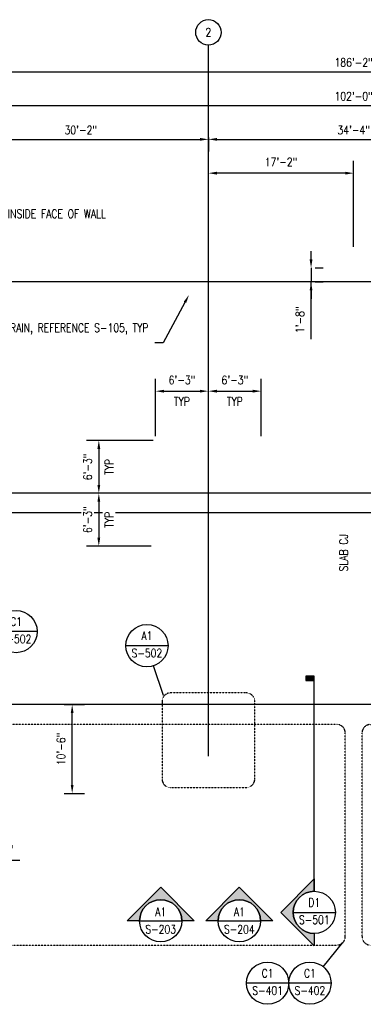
# Model space of a CAD drawing. Header units: inches. Extents: x -19111 to 19111, y -1165 to 819.
# Tile 75 of 78: x -474 to 14, y -1165 to 233. Entities that reach past the tile are written whole.
import ezdxf
from ezdxf import colors
from ezdxf.entities.mleader import LeaderData, LeaderLine
from ezdxf.enums import TextEntityAlignment as Align
from ezdxf.math import Vec2, Vec3

# ---------------------------------------------------------------- set-up
doc = ezdxf.new("R2010")
doc.units = ezdxf.units.IN
doc.header["$MEASUREMENT"] = 0
doc.linetypes.add('CENTER2', pattern=[1.125, 0.75, -0.125, 0.125, -0.125])
doc.linetypes.add('Dash', pattern=[0.25, 0.125, -0.125])
for name, color, linetype in [('A-ANNO-SYMB', 2, 'Continuous'), ('S-ANNO-DIMS', 1, 'Continuous'), ('S-ANNO-NOTE', 2, 'Continuous'), ('S-ANNO-SYMB', 2, 'Continuous'), ('S-ANNO-TEXT', 2, 'Continuous'), ('S-GRID', 1, 'CENTER2'), ('S-GRID-IDEN', 1, 'Continuous')]:
    doc.layers.add(name, color=color, linetype=linetype)
doc.layers.add('G-ANNO-REFR', color=2, linetype='Continuous', lineweight=35)
doc.layers.add('G-ANNO-SYMB', color=2, linetype='Continuous', lineweight=25)
doc.styles.add('AEC_COMN_TITLE', font='romans.shx', dxfattribs={"width": 0.8, "height": 0.1875})
doc.styles.add('Annotative', font='romans.shx', dxfattribs={"width": 0.8, "height": 0.125})
doc.styles.add('Arial', font='romans.shx', dxfattribs={"width": 0.8})
doc.styles.add('ROMANS', font='romans.shx', dxfattribs={"width": 0.8})
doc.dimstyles.new('Annotative', dxfattribs={"dimscale": 0, "dimtxt": 0.125, "dimasz": 0.125, "dimexe": 0.18, "dimexo": 0.0625, "dimgap": 0.09, "dimtad": 1, "dimdec": 3, "dimzin": 3, "dimdsep": 46, "dimlunit": 4, "dimtxsty": 'Annotative', "dimcen": 0.09, "dimclrt": 2, "dimazin": 2, "dimtfac": 1, "dimtdec": 3, "dimtmove": 1, "dimatfit": 3, "dimfxl": 1, "dimtfill": 1, "dimfrac": 2, "dimtolj": 1, "dimtzin": 0, "dimarcsym": 0})

# ---------------------------------------------------------------- blocks, each defined once
blk = doc.blocks.new('Grid - Circle 3_8_-570341-00_SP_Foundation Plan-TO FDN_DOC')
at = {"layer": 'S-GRID-IDEN'}
blk.add_circle((0, 0), 0.188, dxfattribs=at)
blk = doc.blocks.new('*D6')
at = {"layer": 'Defpoints', "color": 0, "transparency": 16777216}
for p in [(-568, 155.7), (-206, 71.8), (-206, 63.3)]:
    blk.add_point(p, dxfattribs=at)
at = {"layer": 'S-ANNO-DIMS', "color": 0, "lineweight": -2, "transparency": 16777216}
blk.add_line((-556, 63.3), (-218, 63.3), dxfattribs=at)
at = {"layer": 'S-ANNO-DIMS', "color": 0, "transparency": 16777216}
for points in [[(-556, 65.3), (-556, 61.3), (-568, 63.3)], [(-218, 65.3), (-218, 61.3), (-206, 63.3)]]:
    blk.add_solid(points, dxfattribs=at)
at = {"layer": 'S-ANNO-DIMS', "color": 2, "lineweight": -3, "transparency": 16777216, "insert": (-387, 76.5), "char_height": 12, "width": 60.165, "attachment_point": 5, "style": 'Annotative', "bg_fill": 3, "box_fill_scale": 1.25, "bg_fill_color": 256, "bg_fill_true_color": 13158600, "bg_fill_transparency": 0}
blk.add_mtext('\\A1;30\'-2"', dxfattribs=at)
blk = doc.blocks.new('*D5')
at = {"layer": 'Defpoints', "color": 0, "transparency": 16777216}
for p in [(-206, 71.8), (206, 71.8), (206, 63.3)]:
    blk.add_point(p, dxfattribs=at)
at = {"layer": 'S-ANNO-DIMS', "color": 0, "lineweight": -2, "transparency": 16777216}
for p, q in [((-206, 65.8), (-206, 46.1)), ((-194, 63.3), (194, 63.3)), ((206, 65.8), (206, 46.1))]:
    blk.add_line(p, q, dxfattribs=at)
at = {"layer": 'S-ANNO-DIMS', "color": 0, "transparency": 16777216}
for points in [[(-194, 65.3), (-194, 61.3), (-206, 63.3)], [(194, 65.3), (194, 61.3), (206, 63.3)]]:
    blk.add_solid(points, dxfattribs=at)
at = {"layer": 'S-ANNO-DIMS', "color": 2, "lineweight": -3, "transparency": 16777216, "insert": (0, 76.5), "char_height": 12, "width": 60.165, "attachment_point": 5, "style": 'Annotative', "bg_fill": 3, "box_fill_scale": 1.25, "bg_fill_color": 256, "bg_fill_true_color": 13158600, "bg_fill_transparency": 0}
blk.add_mtext('\\A1;34\'-4"', dxfattribs=at)
blk = doc.blocks.new('*D3')
at = {"layer": 'Defpoints', "color": 0, "transparency": 16777216}
for p in [(612, 111.3), (-612, -95.2), (612, -95.2)]:
    blk.add_point(p, dxfattribs=at)
at = {"layer": 'S-ANNO-DIMS', "color": 0, "lineweight": -2, "transparency": 16777216}
for p, q in [((-612, -89.2), (-612, 128.6)), ((612, -89.2), (612, 128.6)), ((-600, 111.3), (600, 111.3))]:
    blk.add_line(p, q, dxfattribs=at)
at = {"layer": 'S-ANNO-DIMS', "color": 0, "transparency": 16777216}
for points in [[(-600, 113.3), (-600, 109.3), (-612, 111.3)], [(600, 113.3), (600, 109.3), (612, 111.3)]]:
    blk.add_solid(points, dxfattribs=at)
at = {"layer": 'S-ANNO-DIMS', "color": 2, "lineweight": -3, "transparency": 16777216, "insert": (0, 124.5), "char_height": 12, "width": 71.018, "attachment_point": 5, "style": 'Annotative', "bg_fill": 3, "box_fill_scale": 1.25, "bg_fill_color": 256, "bg_fill_true_color": 13158600, "bg_fill_transparency": 0}
blk.add_mtext('\\A1;102\'-0"', dxfattribs=at)
blk = doc.blocks.new('*D22')
at = {"layer": 'Defpoints', "color": 0, "transparency": 16777216}
for p in [(1117, 159.3), (-1117, -794.2), (1117, -794.2)]:
    blk.add_point(p, dxfattribs=at)
at = {"layer": 'S-ANNO-DIMS', "color": 0, "lineweight": -2, "transparency": 16777216}
for p, q in [((-1117, -788.2), (-1117, 176.6)), ((1117, -788.2), (1117, 176.6)), ((-1105, 159.3), (1105, 159.3))]:
    blk.add_line(p, q, dxfattribs=at)
at = {"layer": 'S-ANNO-DIMS', "color": 0, "transparency": 16777216}
for points in [[(-1105, 161.3), (-1105, 157.3), (-1117, 159.3)], [(1105, 161.3), (1105, 157.3), (1117, 159.3)]]:
    blk.add_solid(points, dxfattribs=at)
at = {"layer": 'S-ANNO-DIMS', "color": 2, "lineweight": -3, "transparency": 16777216, "insert": (0, 172.5), "char_height": 12, "width": 71.018, "attachment_point": 5, "style": 'Annotative', "bg_fill": 3, "box_fill_scale": 1.25, "bg_fill_color": 256, "bg_fill_true_color": 13158600, "bg_fill_transparency": 0}
blk.add_mtext('\\A1;186\'-2"', dxfattribs=at)
blk = doc.blocks.new('*D29')
at = {"layer": 'Defpoints', "color": 0, "transparency": 16777216}
for p in [(-60.4, -119.2), (-60.4, -139.2), (-60.4, -139.2)]:
    blk.add_point(p, dxfattribs=at)
at = {"layer": 'S-ANNO-DIMS', "color": 0, "lineweight": -2, "transparency": 16777216}
for p, q in [((-60.4, -107.2), (-60.4, -95.2)), ((-60.4, -119.2), (-60.4, -139.2)), ((-60.4, -119.2), (-60.4, -139.2)), ((-54.4, -119.2), (-43.1, -119.2)), ((-60.4, -220.3), (-60.4, -139.2)), ((-54.4, -139.2), (-43.1, -139.2)), ((-60.4, -151.2), (-60.4, -163.2))]:
    blk.add_line(p, q, dxfattribs=at)
at = {"layer": 'S-ANNO-DIMS', "color": 0, "transparency": 16777216}
for points in [[(-62.4, -107.2), (-58.4, -107.2), (-60.4, -119.2)], [(-62.4, -151.2), (-58.4, -151.2), (-60.4, -139.2)]]:
    blk.add_solid(points, dxfattribs=at)
at = {"layer": 'S-ANNO-DIMS', "color": 2, "transparency": 16777216, "insert": (-76.2, -192.9), "char_height": 12, "attachment_point": 5, "rotation": 90, "style": 'Annotative', "bg_fill": 3, "box_fill_scale": 1.25, "bg_fill_color": 256, "bg_fill_true_color": 13158600, "bg_fill_transparency": 0}
blk.add_mtext('\\A1;1\'-8"', dxfattribs=at)
blk = doc.blocks.new('*U44')
at = {"linetype": 'Continuous', "lineweight": -3}
blk.add_line((4.05, 0), (-10.566, 0), dxfattribs=at)
at = {"linetype": 'Continuous', "lineweight": -3, "style": 'Arial'}
blk.add_attdef('X#', text='', height=0.0938, dxfattribs=at).set_placement((4.363, 0.047), align=Align.BOTTOM_CENTER)
blk.add_attdef('X-###', text='', height=0.0938, dxfattribs=at).set_placement((4.363, -0.047), align=Align.TOP_CENTER)
blk = doc.blocks.new('*D35')
at = {"layer": 'Defpoints', "color": 0, "transparency": 16777216}
for p in [(-206, -294.2), (-281, -364), (-206, -421.2)]:
    blk.add_point(p, dxfattribs=at)
at = {"layer": 'S-ANNO-DIMS', "color": 0, "lineweight": -2, "transparency": 16777216}
for p, q in [((-281, -358), (-281, -276.9)), ((-269, -294.2), (-218, -294.2))]:
    blk.add_line(p, q, dxfattribs=at)
at = {"layer": 'S-ANNO-DIMS', "color": 2, "transparency": 16777216, "char_height": 12, "attachment_point": 5, "style": 'Annotative', "bg_fill": 3, "box_fill_scale": 1.25, "bg_fill_color": 256, "bg_fill_true_color": 13158600, "bg_fill_transparency": 0}
for s, insert in [('\\A1;6\'-3"', (-243.5, -278.4)), ('\\A1;TYP', (-243.5, -308.8))]:
    blk.add_mtext(s, dxfattribs=dict(at, insert=insert))
at = {"layer": 'S-ANNO-DIMS', "color": 0, "transparency": 16777216}
for points in [[(-269, -292.2), (-269, -296.2), (-281, -294.2)], [(-218, -292.2), (-218, -296.2), (-206, -294.2)]]:
    blk.add_solid(points, dxfattribs=at)
blk = doc.blocks.new('*D36')
at = {"layer": 'Defpoints', "color": 0, "transparency": 16777216}
for p in [(-131, -294.2), (-131, -364), (-206, -421.2)]:
    blk.add_point(p, dxfattribs=at)
at = {"layer": 'S-ANNO-DIMS', "color": 0, "lineweight": -2, "transparency": 16777216}
for p, q in [((-131, -358), (-131, -276.9)), ((-194, -294.2), (-143, -294.2))]:
    blk.add_line(p, q, dxfattribs=at)
at = {"layer": 'S-ANNO-DIMS', "color": 2, "transparency": 16777216, "char_height": 12, "attachment_point": 5, "style": 'Annotative', "bg_fill": 3, "box_fill_scale": 1.25, "bg_fill_color": 256, "bg_fill_true_color": 13158600, "bg_fill_transparency": 0}
for s, insert in [('\\A1;6\'-3"', (-168.5, -278.4)), ('\\A1;TYP', (-168.5, -308.8))]:
    blk.add_mtext(s, dxfattribs=dict(at, insert=insert))
at = {"layer": 'S-ANNO-DIMS', "color": 0, "transparency": 16777216}
for points in [[(-194, -292.2), (-194, -296.2), (-206, -294.2)], [(-143, -292.2), (-143, -296.2), (-131, -294.2)]]:
    blk.add_solid(points, dxfattribs=at)
blk = doc.blocks.new('*D37')
at = {"layer": 'Defpoints', "color": 0, "transparency": 16777216}
for p in [(-278.1, -364.1), (-361.4, -439.2), (-224, -439.2)]:
    blk.add_point(p, dxfattribs=at)
at = {"layer": 'S-ANNO-DIMS', "color": 0, "lineweight": -2, "transparency": 16777216}
for p, q in [((-284.1, -364.1), (-378.7, -364.1)), ((-361.4, -376.1), (-361.4, -427.2))]:
    blk.add_line(p, q, dxfattribs=at)
at = {"layer": 'S-ANNO-DIMS', "color": 0, "transparency": 16777216}
for points in [[(-363.4, -376.1), (-359.4, -376.1), (-361.4, -364.1)], [(-363.4, -427.2), (-359.4, -427.2), (-361.4, -439.2)]]:
    blk.add_solid(points, dxfattribs=at)
at = {"layer": 'S-ANNO-DIMS', "color": 2, "transparency": 16777216, "char_height": 12, "attachment_point": 5, "rotation": 90, "style": 'Annotative', "bg_fill": 3, "box_fill_scale": 1.25, "bg_fill_color": 256, "bg_fill_true_color": 13158600, "bg_fill_transparency": 0}
for s, insert in [('\\A1;6\'-3"', (-377.2, -401.7)), ('\\A1;TYP', (-346.8, -401.7))]:
    blk.add_mtext(s, dxfattribs=dict(at, insert=insert))
blk = doc.blocks.new('*D38')
at = {"layer": 'Defpoints', "color": 0, "transparency": 16777216}
for p in [(-224, -439.2), (-361.4, -514.2), (-281, -514.2)]:
    blk.add_point(p, dxfattribs=at)
at = {"layer": 'S-ANNO-DIMS', "color": 0, "lineweight": -2, "transparency": 16777216}
for p, q in [((-361.4, -451.2), (-361.4, -502.2)), ((-287, -514.2), (-378.7, -514.2))]:
    blk.add_line(p, q, dxfattribs=at)
at = {"layer": 'S-ANNO-DIMS', "color": 2, "transparency": 16777216, "char_height": 12, "attachment_point": 5, "rotation": 90, "style": 'Annotative', "bg_fill": 3, "box_fill_scale": 1.25, "bg_fill_color": 256, "bg_fill_true_color": 13158600, "bg_fill_transparency": 0}
for s, insert in [('\\A1;6\'-3"', (-377.2, -476.7)), ('\\A1;TYP', (-346.8, -476.7))]:
    blk.add_mtext(s, dxfattribs=dict(at, insert=insert))
at = {"layer": 'S-ANNO-DIMS', "color": 0, "transparency": 16777216}
for points in [[(-363.4, -451.2), (-359.4, -451.2), (-361.4, -439.2)], [(-363.4, -502.2), (-359.4, -502.2), (-361.4, -514.2)]]:
    blk.add_solid(points, dxfattribs=at)
blk = doc.blocks.new('Detail Callout AEC')
at = {"color": 0, "linetype": 'ByBlock', "lineweight": -3, "transparency": 16777216}
blk.add_line((0.25, 0), (-0.25, 0), dxfattribs=at)
blk.add_line((0.25, 0), (-0.25, 0), dxfattribs=at)
blk.add_circle((0, 0), 0.25, dxfattribs=at)
blk.add_circle((0, 0), 0.25, dxfattribs=at)
at = {"color": 0, "linetype": 'ByBlock', "lineweight": -3, "transparency": 16777216, "style": 'AEC_COMN_TITLE'}
for tag, p in [('VIEWNUMBER', (0, 0.051)), ('VIEWNUMBER', (0, 0.051)), ('SHEETNUMBER', (0, -0.126)), ('SHEETNUMBER', (0, -0.126))]:
    blk.add_attdef(tag, text='', height=0.0938, dxfattribs=at).set_placement(p, align=Align.CENTER)
blk = doc.blocks.new('*D40')
at = {"layer": 'Defpoints', "color": 0, "transparency": 16777216}
for p in [(-416.5, -739.2), (-399.2, -739.2), (-416.5, -865.2)]:
    blk.add_point(p, dxfattribs=at)
at = {"layer": 'S-ANNO-DIMS', "color": 0, "lineweight": -2, "transparency": 16777216}
for p, q in [((-410.5, -739.2), (-381.9, -739.2)), ((-399.2, -853.2), (-399.2, -751.2)), ((-410.5, -865.2), (-381.9, -865.2))]:
    blk.add_line(p, q, dxfattribs=at)
at = {"layer": 'S-ANNO-DIMS', "color": 0, "transparency": 16777216}
for points in [[(-401.2, -751.2), (-397.2, -751.2), (-399.2, -739.2)], [(-401.2, -853.2), (-397.2, -853.2), (-399.2, -865.2)]]:
    blk.add_solid(points, dxfattribs=at)
at = {"layer": 'S-ANNO-DIMS', "color": 2, "transparency": 16777216, "insert": (-415, -802.2), "char_height": 12, "attachment_point": 5, "rotation": 90, "style": 'Annotative', "bg_fill": 3, "box_fill_scale": 1.25, "bg_fill_color": 256, "bg_fill_true_color": 13158600, "bg_fill_transparency": 0}
blk.add_mtext('\\A1;10\'-6"', dxfattribs=at)
blk = doc.blocks.new('*D46')
at = {"layer": 'Defpoints', "color": 0, "transparency": 16777216}
for p in [(-568, -812.3), (-616, -865.2), (-616, -960.5)]:
    blk.add_point(p, dxfattribs=at)
at = {"layer": 'S-ANNO-DIMS', "color": 0, "lineweight": -2, "transparency": 16777216}
for p, q in [((-568, -818.3), (-568, -977.8)), ((-616, -871.2), (-616, -977.8)), ((-580, -960.5), (-604, -960.5)), ((-473.5, -960.5), (-568, -960.5))]:
    blk.add_line(p, q, dxfattribs=at)
at = {"layer": 'S-ANNO-DIMS', "color": 0, "transparency": 16777216}
for points in [[(-604, -958.5), (-604, -962.5), (-616, -960.5)], [(-580, -958.5), (-580, -962.5), (-568, -960.5)]]:
    blk.add_solid(points, dxfattribs=at)
at = {"layer": 'S-ANNO-DIMS', "color": 2, "lineweight": -3, "transparency": 16777216, "insert": (-501.6, -944.8), "char_height": 12, "width": 94.877, "attachment_point": 5, "style": 'Annotative', "bg_fill": 3, "box_fill_scale": 1.25, "bg_fill_color": 256, "bg_fill_true_color": 13158600, "bg_fill_transparency": 0}
blk.add_mtext('\\A1;4\'-0"', dxfattribs=at)
blk = doc.blocks.new('*D49')
at = {"layer": 'Defpoints', "color": 0, "transparency": 16777216}
for p in [(-206, 15.3), (-206, -95.2), (0, -95.2)]:
    blk.add_point(p, dxfattribs=at)
at = {"layer": 'S-ANNO-DIMS', "color": 0, "lineweight": -2, "transparency": 16777216}
for p, q in [((-206, -89.2), (-206, 32.6)), ((0, -89.2), (0, 32.6)), ((-12, 15.3), (-194, 15.3))]:
    blk.add_line(p, q, dxfattribs=at)
at = {"layer": 'S-ANNO-DIMS', "color": 0, "transparency": 16777216}
for points in [[(-194, 17.3), (-194, 13.3), (-206, 15.3)], [(-12, 17.3), (-12, 13.3), (0, 15.3)]]:
    blk.add_solid(points, dxfattribs=at)
at = {"layer": 'S-ANNO-DIMS', "color": 2, "transparency": 16777216, "insert": (-103, 31.1), "char_height": 12, "attachment_point": 5, "style": 'Annotative', "bg_fill": 3, "box_fill_scale": 1.25, "bg_fill_color": 256, "bg_fill_true_color": 13158600, "bg_fill_transparency": 0}
blk.add_mtext('\\A1;17\'-2"', dxfattribs=at)
blk = doc.blocks.new('*U34')
at = {"lineweight": -3}
h = blk.add_hatch(color=256, dxfattribs=at)
edge = h.paths.add_edge_path()
edge.add_line((-0.312, 0), (-0.495, 0))
edge.add_line((-0.495, 0), (0, 0.495))
edge.add_line((0, 0.495), (0.495, 0))
edge.add_line((0.495, 0), (0.312, 0))
edge.add_arc((0, 0), 0.312, 0, 180)
for p, q in [((0, 0.495), (-0.495, 0)), ((0.495, 0), (0, 0.495)), ((-0.312, 0), (0.312, 0))]:
    blk.add_line(p, q, dxfattribs=at)
at = {"lineweight": -3, "flags": 128}
blk.add_lwpolyline([(-0.312, 0), (-0.495, 0), (0, 0.495), (0.495, 0), (0.312, 0, 1), (-0.312, 0)], format="xyb", close=True, dxfattribs=at)
blk.add_lwpolyline([(-0.312, 0.016), (-0.312, 0.016)], dxfattribs=at)
blk.add_lwpolyline([(-0.312, 0.016), (-0.312, 0.016)], dxfattribs=at)
at = {"lineweight": -3}
blk.add_circle((0, 0), 0.312, dxfattribs=at)
at = {"linetype": 'Continuous', "lineweight": -3, "style": 'Arial'}
blk.add_attdef('X#', text='', height=0.0938, dxfattribs=at).set_placement((0, 0.047), align=Align.BOTTOM_CENTER)
blk.add_attdef('X-###', text='', height=0.0938, dxfattribs=at).set_placement((0, -0.047), align=Align.TOP_CENTER)
blk = doc.blocks.new('*U52')
at = {"lineweight": -3}
blk.add_hatch(color=256, dxfattribs=at).paths.add_polyline_path([(0, 3.428), (0, 3.491), (-0.125, 3.491), (-0.125, 3.428)])
h = blk.add_hatch(color=256, dxfattribs=at)
edge = h.paths.add_edge_path()
edge.add_line((0, -0.312), (0, -0.495))
edge.add_line((0, -0.495), (-0.495, 0))
edge.add_line((-0.495, 0), (0, 0.495))
edge.add_line((0, 0.495), (0, 0.312))
edge.add_arc((0, 0), 0.312, 90, 270)
at = {"linetype": 'Continuous', "lineweight": -3}
blk.add_line((0, 0.312), (0, 3.491), dxfattribs=at)
at = {"lineweight": -3}
for p, q in [((0, 0.495), (-0.495, 0)), ((-0.495, 0), (0, -0.495)), ((-0.312, 0), (0.312, 0))]:
    blk.add_line(p, q, dxfattribs=at)
at = {"lineweight": -3, "flags": 128}
blk.add_lwpolyline([(0, 3.428), (0, 3.491), (-0.125, 3.491), (-0.125, 3.428), (0, 3.428)], close=True, dxfattribs=at)
blk.add_lwpolyline([(0, -0.312), (0, -0.495), (-0.495, 0), (0, 0.495), (0, 0.312, 1), (0, -0.312)], format="xyb", close=True, dxfattribs=at)
blk.add_lwpolyline([(-0.016, -0.312), (-0.016, -0.312)], dxfattribs=at)
blk.add_lwpolyline([(-0.016, -0.312), (-0.016, -0.312)], dxfattribs=at)
at = {"lineweight": -3}
blk.add_circle((0, 0), 0.312, dxfattribs=at)
at = {"linetype": 'Continuous', "lineweight": -3, "style": 'Arial'}
blk.add_attdef('X#', text='', height=0.0938, dxfattribs=at).set_placement((0, 0.047), align=Align.BOTTOM_CENTER)
blk.add_attdef('X-###', text='', height=0.0938, dxfattribs=at).set_placement((0, -0.047), align=Align.TOP_CENTER)

msp = doc.modelspace()

# ---------------------------------------------------------------- linework, layer by layer
at = {"layer": 'G-ANNO-SYMB', "lineweight": -3}
msp.add_line((-43.1638, -1111.3372), (-15.362, -1077.0141), dxfattribs=at)
at = {"layer": 'S-ANNO-SYMB', "linetype": 'Dash', "lineweight": -3}
for points in [[(-11.8472, -1068.5288), (-11.8472, -779.4306, 0.414213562), (-23.8472, -767.4306), (-996.0449, -767.4306, 0.414213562), (-1008.0449, -779.4306), (-1008.0449, -1068.5288, 0.414213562), (-996.0449, -1080.5288), (-23.8472, -1080.5288, 0.414213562)], [(11.8785, -1068.5288), (11.8785, -779.4306, -0.414213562), (23.8785, -767.4306), (996.0762, -767.4306, -0.414213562), (1008.0762, -779.4306), (1008.0762, -1068.5288, -0.414213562), (996.0762, -1080.5288), (23.8785, -1080.5288, -0.414213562)]]:
    msp.add_lwpolyline(points, format="xyb", close=True, dxfattribs=at)
at = {"layer": 'S-GRID', "lineweight": -3}
for p, q in [((-205.9843, -812.2511), (-205.9843, 197.1832)), ((644.5128, -139.1635), (-1328.8097, -139.1635)), ((644.5128, -439.1635), (-1328.8097, -439.1635)), ((616.0157, -739.1635), (-1328.8097, -739.1635))]:
    msp.add_line(p, q, dxfattribs=at)

# ---------------------------------------------------------------- block references
at = {"layer": 'G-ANNO-SYMB'}
ref = msp.add_blockref('*U34', (-273.6474, -1046.082), dxfattribs=dict(at, xscale=96, yscale=96, zscale=96))
ref.add_attrib('VIEWNUMBER', 'A1', dxfattribs={"layer": '0', "color": 1, "linetype": 'ByBlock', "lineweight": -2, "transparency": 16777216, "height": 12, "style": 'ROMANS', "width": 0.796875}).set_placement((-273.6474, -1042.9246), align=Align.BOTTOM_CENTER)
ref.add_attrib('SHEETNUMBER', 'S-203', dxfattribs={"layer": '0', "color": 1, "linetype": 'ByBlock', "lineweight": -2, "transparency": 16777216, "height": 12, "style": 'ROMANS', "width": 0.796875}).set_placement((-273.6474, -1067.7644), align=Align.BOTTOM_CENTER)
ref = msp.add_blockref('*U34', (-162.1497, -1046.082), dxfattribs=dict(at, xscale=96, yscale=96, zscale=96))
ref.add_attrib('VIEWNUMBER', 'A1', dxfattribs={"layer": '0', "color": 1, "linetype": 'ByBlock', "lineweight": -2, "transparency": 16777216, "height": 12, "style": 'ROMANS', "width": 0.796875}).set_placement((-162.1497, -1042.9246), align=Align.BOTTOM_CENTER)
ref.add_attrib('SHEETNUMBER', 'S-204', dxfattribs={"layer": '0', "color": 1, "linetype": 'ByBlock', "lineweight": -2, "transparency": 16777216, "height": 12, "style": 'ROMANS', "width": 0.796875}).set_placement((-162.1497, -1067.7644), align=Align.BOTTOM_CENTER)
at = {"layer": 'G-ANNO-SYMB', "lineweight": -3}
ref = msp.add_blockref('Detail Callout AEC', (-122.0465, -1134.649), dxfattribs=dict(at, xscale=119.9997600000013, yscale=119.9997600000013, zscale=119.9997600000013))
ref.add_attrib('VIEWNUMBER', 'C1', dxfattribs={"layer": 'S-ANNO-TEXT', "color": 1, "transparency": 16777216, "height": 12, "style": 'ROMANS', "width": 0.8}).set_placement((-122.0465, -1130.149), align=Align.BOTTOM_CENTER)
ref.add_attrib('SHEETNUMBER', 'S-401', dxfattribs={"layer": 'S-ANNO-TEXT', "color": 1, "transparency": 16777216, "height": 12, "style": 'ROMANS', "width": 0.8}).set_placement((-122.0465, -1151.159), align=Align.CENTER)
ref = msp.add_blockref('Detail Callout AEC', (-62.0465, -1134.649), dxfattribs=dict(at, xscale=119.9997600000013, yscale=119.9997600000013, zscale=119.9997600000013))
ref.add_attrib('VIEWNUMBER', 'C1', dxfattribs={"layer": 'S-ANNO-TEXT', "color": 1, "transparency": 16777216, "height": 12, "style": 'ROMANS', "width": 0.8}).set_placement((-62.0465, -1130.149), align=Align.BOTTOM_CENTER)
ref.add_attrib('SHEETNUMBER', 'S-402', dxfattribs={"layer": 'S-ANNO-TEXT', "color": 1, "transparency": 16777216, "height": 12, "style": 'ROMANS', "width": 0.8}).set_placement((-62.0465, -1151.159), align=Align.CENTER)
at = {"layer": 'S-GRID-IDEN', "lineweight": -3, "xscale": 95.99999999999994, "yscale": 95.99999999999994, "zscale": 95.99999999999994}
msp.add_blockref('Grid - Circle 3_8_-570341-00_SP_Foundation Plan-TO FDN_DOC', (-205.9843, 215.1832), dxfattribs=at)

# ---------------------------------------------------------------- texts
at = {"layer": 'S-ANNO-NOTE', "lineweight": -3, "insert": (-205.9843, 215.1832), "char_height": 12, "width": 12.319746, "attachment_point": 5, "style": 'Annotative'}
msp.add_mtext('2', dxfattribs=at)

# ---------------------------------------------------------------- leaders
at = {"layer": 'S-ANNO-NOTE', "lineweight": -3}
ml = msp.add_multileader_mtext('Standard', dxfattribs=at)
ml.set_content('TRENCH DRAIN, REFERENCE S-105, TYP', color=2, style='Annotative')
ml.set_leader_properties(color=1)
ml.build(insert=Vec2(0, 0))
ml.multileader.update_dxf_attribs({"text_right_attachment_type": 3, "dogleg_length": 0.125, "arrow_head_size": 12, "scale": 96})
ctx = ml.context
ctx.base_point, ctx.scale, ctx.char_height, ctx.arrow_head_size, ctx.landing_gap_size, ctx.plane_origin = Vec3(-476.0864, -205.3694), 96, 12, 12, 9, Vec3(-184.7934, -203.8617)
ctx.right_attachment, ctx.text_align_type = 3, 2
notes = []
notes.append((ctx, [(0, (1, 1, 0), (-270.0864, -225.3694), (-1, 0), 12, [(0, [(-233.5258, -157.5195)], 0, [])])]))
ctx.mtext.insert, ctx.mtext.width, ctx.mtext.alignment, ctx.mtext.flow_direction = Vec3(-291.0864, -198.2266), 195.412893, 3, 5
for ctx, leaders in notes:
    for number, flags, end, landing, length, lines in leaders:
        leader = LeaderData()
        leader.index, (leader.has_last_leader_line, leader.has_dogleg_vector, leader.attachment_direction) = number, flags
        leader.last_leader_point, leader.dogleg_vector, leader.dogleg_length = Vec3(end), Vec3(landing), length
        for number, points, colour, breaks in lines:
            line = LeaderLine()
            line.index, line.vertices, line.color, line.breaks = number, Vec3.list(points), colors.encode_raw_color(colour), breaks
            leader.lines.append(line)
        ctx.leaders.append(leader)

# ---------------------------------------------------------------- next in the draw order: dimensions: what is measured, and where the dimension line sits
at = {"layer": 'S-ANNO-DIMS', "lineweight": -3}
dim = msp.add_linear_dim(base=(-205.9843, 63.3437), p1=(-567.9843, 155.7025), p2=(-205.9843, 71.829), dimstyle='Annotative', override={"dimgap": 0.0625, "dimpost": '\\X', "dimse1": 1, "dimse2": 1}, dxfattribs=at)
dim.commit()
dim.dimension.update_dxf_attribs({"geometry": '*D6', "text_midpoint": (-386.9843, 76.4866)})
dim = msp.add_linear_dim(base=(-615.9843, -960.5413), p1=(-567.9843, -812.2511), p2=(-615.9843, -865.1635), angle=180, text='4\'-0"', dimstyle='Annotative', override={"dimpost": '\\X'}, dxfattribs=at)
dim.commit()
dim.dimension.update_dxf_attribs({"geometry": '*D46', "text_midpoint": (-501.5693, -960.5413), "dimtype": 160})

# ---------------------------------------------------------------- next in the draw order: dimensions: what is measured, and where the dimension line sits
dim = msp.add_linear_dim(base=(205.9843, 63.3437), p1=(-205.9843, 71.829), p2=(205.9843, 71.829), dimstyle='Annotative', override={"dimgap": 0.0625, "dimpost": '\\X'}, dxfattribs=at)
dim.commit()
dim.dimension.update_dxf_attribs({"geometry": '*D5', "text_midpoint": (0, 76.4866)})

# ---------------------------------------------------------------- next in the draw order: dimensions: what is measured, and where the dimension line sits
dim = msp.add_linear_dim(base=(612.0157, 111.3437), p1=(-612.0157, -95.1635), p2=(612.0157, -95.1635), dimstyle='Annotative', override={"dimgap": 0.0625, "dimpost": '\\X'}, dxfattribs=at)
dim.commit()
dim.dimension.update_dxf_attribs({"geometry": '*D3', "text_midpoint": (0, 111.3437), "dimtype": 160})

# ---------------------------------------------------------------- next in the draw order: dimensions: what is measured, and where the dimension line sits
dim = msp.add_linear_dim(base=(1117.0157, 159.3437), p1=(-1116.9843, -794.1635), p2=(1117.0157, -794.1635), dimstyle='Annotative', override={"dimgap": 0.0625, "dimpost": '\\X'}, dxfattribs=at)
dim.commit()
dim.dimension.update_dxf_attribs({"geometry": '*D22', "text_midpoint": (0.0157, 159.3437), "dimtype": 160})

# ---------------------------------------------------------------- next in the draw order: linework, layer by layer
at = {"layer": 'A-ANNO-SYMB', "lineweight": -3}
msp.add_line((-269.6708, -726.1122), (-283.7102, -683.9976), dxfattribs=at)
at = {"layer": 'S-ANNO-SYMB', "linetype": 'Dash', "lineweight": -3}
msp.add_lwpolyline([(-271.7289, -844.8709, 0.414213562), (-259.7289, -856.8709), (-152.2398, -856.8709, 0.414213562), (-140.2398, -844.8709), (-140.2398, -734.5975, 0.414213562), (-152.2398, -722.5975), (-259.7289, -722.5975, 0.414213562), (-271.7289, -734.5975)], format="xyb", close=True, dxfattribs=at)

# ---------------------------------------------------------------- next in the draw order: block references
at = {"layer": 'G-ANNO-REFR', "lineweight": -3}
ref = msp.add_blockref('Detail Callout AEC', (-478.8242, -635.4731), dxfattribs=dict(at, xscale=119.9997600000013, yscale=119.9997600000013, zscale=119.9997600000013))
ref.add_attrib('VIEWNUMBER', 'C1', dxfattribs={"layer": 'S-ANNO-TEXT', "color": 1, "transparency": 16777216, "height": 12, "style": 'ROMANS', "width": 0.8}).set_placement((-478.8242, -630.9731), align=Align.BOTTOM_CENTER)
ref.add_attrib('SHEETNUMBER', 'S-502', dxfattribs={"layer": 'S-ANNO-TEXT', "color": 1, "transparency": 16777216, "height": 12, "style": 'ROMANS', "width": 0.8}).set_placement((-478.8242, -651.983), align=Align.CENTER)
ref = msp.add_blockref('Detail Callout AEC', (-293.1978, -655.5374), dxfattribs=dict(at, xscale=119.9997600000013, yscale=119.9997600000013, zscale=119.9997600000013))
ref.add_attrib('VIEWNUMBER', 'A1', dxfattribs={"layer": 'S-ANNO-TEXT', "color": 1, "transparency": 16777216, "height": 12, "style": 'ROMANS', "width": 0.8}).set_placement((-293.1978, -651.0374), align=Align.BOTTOM_CENTER)
ref.add_attrib('SHEETNUMBER', 'S-502', dxfattribs={"layer": 'S-ANNO-TEXT', "color": 1, "transparency": 16777216, "height": 12, "style": 'ROMANS', "width": 0.8}).set_placement((-293.1978, -672.0474), align=Align.CENTER)
at = {"layer": 'G-ANNO-SYMB', "lineweight": -3, "xscale": 96, "yscale": 96, "zscale": 96}
msp.add_blockref('*U44', (340.8081, -467.0184), dxfattribs=at)
at = {"layer": 'G-ANNO-SYMB', "lineweight": -3}
ref = msp.add_blockref('*U52', (-55.8419, -1034.153), dxfattribs=dict(at, xscale=96, yscale=96, zscale=96))
ref.add_attrib('X-###', 'S-501', dxfattribs={"layer": 'S-ANNO-SYMB', "color": 1, "linetype": 'Continuous', "lineweight": -2, "height": 12, "style": 'ROMANS', "width": 0.8}).set_placement((-55.8419, -1038.653), align=Align.TOP_CENTER)
ref.add_attrib('X#', 'D1', dxfattribs={"layer": 'S-ANNO-TEXT', "color": 1, "linetype": 'Continuous', "lineweight": -2, "height": 12, "style": 'ROMANS', "width": 0.8}).set_placement((-55.8419, -1029.6531), align=Align.BOTTOM_CENTER)

# ---------------------------------------------------------------- next in the draw order: texts
at = {"layer": 'S-ANNO-TEXT', "insert": (-20.2729, -550.1626), "char_height": 12, "width": 60.909431, "attachment_point": 1, "rotation": 90, "style": 'Annotative', "bg_fill": 3, "box_fill_scale": 1.5, "bg_fill_color": 256, "bg_fill_transparency": 0}
msp.add_mtext('SLAB CJ', dxfattribs=at)

# ---------------------------------------------------------------- next in the draw order: dimensions: what is measured, and where the dimension line sits
at = {"layer": 'S-ANNO-DIMS'}
dim = msp.add_linear_dim(base=(-60.414, -139.1635), p1=(-60.414, -119.1635), p2=(-60.414, -139.1635), angle=90, dimstyle='Annotative', override={"dimpost": '\\X'}, dxfattribs=at)
dim.commit()
dim.dimension.update_dxf_attribs({"geometry": '*D29', "text_midpoint": (-27.9914, -192.8694), "dimtype": 160})
dim = msp.add_linear_dim(base=(-399.1882, -739.1635), p1=(-416.4682, -865.1635), p2=(-416.4682, -739.1635), angle=90, dimstyle='Annotative', override={"dimpost": '\\X'}, dxfattribs=at)
dim.commit()
dim.dimension.update_dxf_attribs({"geometry": '*D40', "text_midpoint": (-414.9711, -802.1635)})

# ---------------------------------------------------------------- next in the draw order: leaders
at = {"layer": 'S-ANNO-NOTE', "lineweight": -3}
ml = msp.add_multileader_mtext('Standard', dxfattribs=at)
ml.set_content('INSIDE FACE OF WALL', color=2, style='Annotative')
ml.set_leader_properties(color=1)
ml.build(insert=Vec2(0, 0))
ml.multileader.update_dxf_attribs({"text_right_attachment_type": 3, "dogleg_length": 0.125, "arrow_head_size": 12, "scale": 96})
ctx = ml.context
ctx.base_point, ctx.scale, ctx.char_height, ctx.arrow_head_size, ctx.landing_gap_size, ctx.plane_origin = Vec3(-519.455, -42.3986), 96, 12, 12, 9, Vec3(-616.748, -116.3282)
ctx.right_attachment, ctx.text_align_type = 3, 2
notes = []
notes.append((ctx, [(0, (1, 1, 0), (-531.455, -42.3986), (1, 0), 12, [(0, [(-568.0157, -69.9859)], 0, [])])]))
ctx.mtext.insert, ctx.mtext.width, ctx.mtext.alignment, ctx.mtext.flow_direction = Vec3(-351.3693, -36.3986), 195.412893, 3, 5
for ctx, leaders in notes:
    for number, flags, end, landing, length, lines in leaders:
        leader = LeaderData()
        leader.index, (leader.has_last_leader_line, leader.has_dogleg_vector, leader.attachment_direction) = number, flags
        leader.last_leader_point, leader.dogleg_vector, leader.dogleg_length = Vec3(end), Vec3(landing), length
        for number, points, colour, breaks in lines:
            line = LeaderLine()
            line.index, line.vertices, line.color, line.breaks = number, Vec3.list(points), colors.encode_raw_color(colour), breaks
            leader.lines.append(line)
        ctx.leaders.append(leader)

# ---------------------------------------------------------------- next in the draw order: dimensions: what is measured, and where the dimension line sits
at = {"layer": 'S-ANNO-DIMS'}
dim = msp.add_linear_dim(base=(-205.9843, 15.3437), p1=(0, -95.1635), p2=(-205.9843, -95.1635), dimstyle='Annotative', override={"dimpost": '\\X'}, dxfattribs=at)
dim.commit()
dim.dimension.update_dxf_attribs({"geometry": '*D49', "text_midpoint": (-102.9922, 31.1266)})
dim = msp.add_linear_dim(base=(-205.9843, -294.1699), p1=(-280.9843, -364.0435), p2=(-205.9843, -421.1635), text='6\'-3"\\XTYP', dimstyle='Annotative', override={"dimpost": '\\X', "dimse2": 1}, dxfattribs=at)
dim.commit()
dim.dimension.update_dxf_attribs({"geometry": '*D35', "text_midpoint": (-243.4843, -294.1699), "dimtype": 160})

# ---------------------------------------------------------------- next in the draw order: leaders
at = {"layer": 'S-ANNO-NOTE', "lineweight": -3}
ml = msp.add_multileader_mtext('Standard', dxfattribs=at)
ml.set_content('INSIDE FACE OF WALL', color=2, style='Annotative')
ml.set_leader_properties(color=1)
ml.build(insert=Vec2(0, 0))
ml.multileader.update_dxf_attribs({"text_right_attachment_type": 3, "dogleg_length": 0.125, "arrow_head_size": 12, "scale": 96})
ctx = ml.context
ctx.base_point, ctx.scale, ctx.char_height, ctx.arrow_head_size, ctx.landing_gap_size, ctx.plane_origin = Vec3(-1091.3466, -207.0135), 96, 12, 12, 9, Vec3(-816.9679, -185.5058)
ctx.right_attachment = 3
notes = []
notes.append((ctx, [(0, (1, 1, 0), (-902.2609, -207.0135), (-1, 0), 12, [(0, [(-865.7003, -139.1635)], 0, [])])]))
ctx.mtext.insert, ctx.mtext.width, ctx.mtext.flow_direction = Vec3(-1082.3466, -201.0135), 195.412893, 5
for ctx, leaders in notes:
    for number, flags, end, landing, length, lines in leaders:
        leader = LeaderData()
        leader.index, (leader.has_last_leader_line, leader.has_dogleg_vector, leader.attachment_direction) = number, flags
        leader.last_leader_point, leader.dogleg_vector, leader.dogleg_length = Vec3(end), Vec3(landing), length
        for number, points, colour, breaks in lines:
            line = LeaderLine()
            line.index, line.vertices, line.color, line.breaks = number, Vec3.list(points), colors.encode_raw_color(colour), breaks
            leader.lines.append(line)
        ctx.leaders.append(leader)

# ---------------------------------------------------------------- next in the draw order: dimensions: what is measured, and where the dimension line sits
at = {"layer": 'S-ANNO-DIMS'}
dim = msp.add_linear_dim(base=(-130.9843, -294.1699), p1=(-205.9843, -421.1635), p2=(-130.9843, -364.0435), text='6\'-3"\\XTYP', dimstyle='Annotative', override={"dimpost": '\\X', "dimse1": 1}, dxfattribs=at)
dim.commit()
dim.dimension.update_dxf_attribs({"geometry": '*D36', "text_midpoint": (-168.4843, -294.1699), "dimtype": 160})
dim = msp.add_linear_dim(base=(-361.3933, -439.1635), p1=(-278.0912, -364.1485), p2=(-223.9843, -439.1635), angle=90, text='6\'-3"\\XTYP', dimstyle='Annotative', override={"dimpost": '\\X', "dimse2": 1}, dxfattribs=at)
dim.commit()
dim.dimension.update_dxf_attribs({"geometry": '*D37', "text_midpoint": (-361.3933, -401.656)})

# ---------------------------------------------------------------- next in the draw order: dimensions: what is measured, and where the dimension line sits
dim = msp.add_linear_dim(base=(-361.3933, -514.1635), p1=(-223.9843, -439.1635), p2=(-280.9843, -514.1635), angle=90, text='6\'-3"\\XTYP', dimstyle='Annotative', override={"dimpost": '\\X', "dimse1": 1}, dxfattribs=at)
dim.commit()
dim.dimension.update_dxf_attribs({"geometry": '*D38', "text_midpoint": (-361.3933, -476.6635), "dimtype": 160})

doc.saveas('drawing.dxf')
